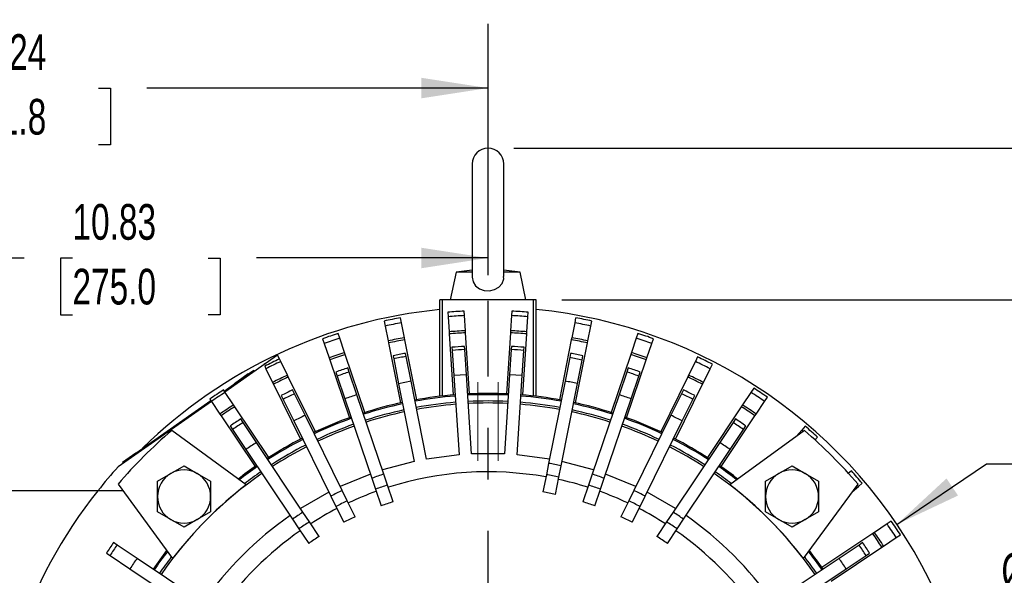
# Model space of a CAD drawing. Header units: inches. Extents: x 0 to 88, y 0 to 68.
# Tile 11 of 18: x 62.3 to 77.7, y 28.6 to 37.2. Entities that reach past the tile are written whole.
import ezdxf

# ---------------------------------------------------------------- set-up
doc = ezdxf.new("R2010")
doc.units = ezdxf.units.IN
doc.header["$LTSCALE"] = 8
doc.header["$MEASUREMENT"] = 0
doc.linetypes.add('CENTERX2', pattern=[0.8, 0.5, -0.1, 0.1, -0.1])
doc.layers.add('CENTER', color=40, linetype='CENTERX2')
doc.layers.add('DIMENSIONS', color=140, linetype='Continuous', lineweight=25)
doc.styles.add('SLDTEXTSTYLE0', font='TXT', dxfattribs={"width": 0.7})
doc.dimstyles.new('SLDDIMSTYLE1', dxfattribs={"dimtxt": 0.555556, "dimasz": 1.04, "dimexe": 0, "dimexo": 0.0625, "dimgap": 0.138889, "dimtad": 0, "dimtih": 1, "dimtoh": 1, "dimrnd": 1e-09, "dimzin": 4, "dimdsep": 46, "dimtxsty": 'SLDTEXTSTYLE0', "dimsah": 1, "dimcen": 0.09, "dimadec": 0, "dimazin": 1, "dimtfac": 1, "dimtofl": 0, "dimtmove": 0, "dimatfit": 3, "dimfxl": 0, "dimfrac": 2, "dimtolj": 1, "dimtzin": 12, "dimarcsym": 0})
doc.dimstyles.new('SLDDIMSTYLE2', dxfattribs={"dimtxt": 0.555556, "dimasz": 1.04, "dimexe": 0, "dimexo": 0.0625, "dimgap": 0.138889, "dimtad": 0, "dimtih": 1, "dimtoh": 1, "dimrnd": 1e-09, "dimzin": 12, "dimdsep": 46, "dimtxsty": 'SLDTEXTSTYLE0', "dimsah": 1, "dimcen": 0.09, "dimadec": 0, "dimazin": 3, "dimtfac": 1, "dimtofl": 0, "dimtmove": 0, "dimatfit": 3, "dimfxl": 0, "dimfrac": 2, "dimtolj": 1, "dimtzin": 12, "dimarcsym": 0})
doc.dimstyles.new('SLDDIMSTYLE3', dxfattribs={"dimtxt": 0.555556, "dimasz": 1.04, "dimexe": 0, "dimexo": 0.0625, "dimgap": 0.138889, "dimtad": 0, "dimtih": 1, "dimtoh": 1, "dimrnd": 1e-09, "dimzin": 12, "dimdsep": 46, "dimtxsty": 'SLDTEXTSTYLE0', "dimsah": 1, "dimcen": 0.09, "dimadec": 0, "dimazin": 3, "dimtfac": 1, "dimtmove": 0, "dimatfit": 0, "dimfxl": 0, "dimfrac": 2, "dimtolj": 1, "dimtzin": 12, "dimarcsym": 0})
doc.dimstyles.new('SLDDIMSTYLE5', dxfattribs={"dimtxt": 0.555556, "dimasz": 1.04, "dimexe": 0, "dimexo": 0.0625, "dimgap": 0.138889, "dimtad": 0, "dimtih": 1, "dimtoh": 1, "dimrnd": 1e-09, "dimzin": 12, "dimdsep": 46, "dimtxsty": 'SLDTEXTSTYLE0', "dimsah": 1, "dimcen": 0, "dimadec": 0, "dimazin": 3, "dimtfac": 1, "dimtofl": 0, "dimtmove": 0, "dimatfit": 3, "dimfxl": 0, "dimfrac": 2, "dimtolj": 1, "dimtzin": 12, "dimarcsym": 0})
doc.dimstyles.new('SLDDIMSTYLE6', dxfattribs={"dimtxt": 0.555556, "dimasz": 1.04, "dimexe": 0, "dimexo": 0.0625, "dimgap": 0.138889, "dimtad": 0, "dimtih": 1, "dimtoh": 1, "dimrnd": 1e-09, "dimzin": 12, "dimdsep": 46, "dimtxsty": 'SLDTEXTSTYLE0', "dimsah": 1, "dimcen": 0, "dimadec": 0, "dimazin": 3, "dimtfac": 1, "dimtofl": 0, "dimtmove": 0, "dimatfit": 3, "dimfxl": 0, "dimfrac": 2, "dimtolj": 1, "dimtzin": 12, "dimarcsym": 0})

# ---------------------------------------------------------------- blocks, each defined once
blk = doc.blocks.new('_D_12')
at = {"layer": 'DIMENSIONS'}
for p, q in [((82.356, 35.24), (82.356, 37.24)), ((70.035, 35.24), (83.356, 35.24)), ((81.531, 34.057), (81.344, 34.057)), ((81.344, 34.057), (81.344, 33.174)), ((83.182, 34.057), (83.369, 34.057)), ((83.369, 34.057), (83.369, 33.174)), ((81.344, 33.174), (81.531, 33.174)), ((83.369, 33.174), (83.182, 33.174)), ((70.784, 32.877), (83.356, 32.877)), ((82.356, 32.877), (82.356, 30.877))]:
    blk.add_line(p, q, dxfattribs=at)
for points in [[(82.356, 35.24), (82.516, 36.28), (82.196, 36.28)], [(82.356, 32.877), (82.196, 31.837), (82.516, 31.837)]]:
    blk.add_solid(points, dxfattribs=at)
at = {"layer": 'DIMENSIONS', "char_height": 0.5556, "attachment_point": 1, "style": 'SLDTEXTSTYLE0'}
for s, insert in [('2.36', (81.531, 34.898)), ('60.0', (81.531, 33.89))]:
    blk.add_mtext(s, dxfattribs=dict(at, insert=insert))
blk = doc.blocks.new('_D_19')
at = {"layer": 'DIMENSIONS'}
for p, q in [((70.784, 32.877), (83.356, 32.877)), ((82.356, 32.877), (82.356, 26.489)), ((81.3, 25.478), (81.113, 25.478)), ((81.113, 25.478), (81.113, 24.595)), ((83.413, 25.478), (83.6, 25.478)), ((83.6, 25.478), (83.6, 24.595)), ((81.113, 24.595), (81.3, 24.595)), ((83.6, 24.595), (83.413, 24.595)), ((82.356, 18.082), (82.356, 24.47)), ((76.444, 18.082), (83.356, 18.082))]:
    blk.add_line(p, q, dxfattribs=at)
for points in [[(82.356, 32.877), (82.196, 31.837), (82.516, 31.837)], [(82.356, 18.082), (82.516, 19.122), (82.196, 19.122)]]:
    blk.add_solid(points, dxfattribs=at)
at = {"layer": 'DIMENSIONS', "char_height": 0.5556, "attachment_point": 1, "style": 'SLDTEXTSTYLE0'}
for s, insert in [('14.80', (81.3, 26.319)), ('375.8', (81.3, 25.311))]:
    blk.add_mtext(s, dxfattribs=dict(at, insert=insert))
blk = doc.blocks.new('_D_20')
at = {"layer": 'DIMENSIONS'}
for p, q in [((58.809, 25.513), (58.809, 34.529)), ((69.636, 33.263), (69.636, 34.529)), ((58.809, 33.529), (62.413, 33.529)), ((63.166, 33.528), (62.979, 33.528)), ((62.979, 33.528), (62.979, 32.645)), ((65.279, 33.528), (65.466, 33.528)), ((65.466, 33.528), (65.466, 32.645)), ((69.636, 33.529), (66.032, 33.529)), ((62.979, 32.645), (63.166, 32.645)), ((65.466, 32.645), (65.279, 32.645))]:
    blk.add_line(p, q, dxfattribs=at)
for points in [[(58.809, 33.529), (59.849, 33.369), (59.849, 33.689)], [(69.636, 33.529), (68.596, 33.689), (68.596, 33.369)]]:
    blk.add_solid(points, dxfattribs=at)
at = {"layer": 'DIMENSIONS', "char_height": 0.5556, "attachment_point": 1, "style": 'SLDTEXTSTYLE0'}
for s, insert in [('10.83', (63.166, 34.369)), ('275.0', (63.166, 33.361))]:
    blk.add_mtext(s, dxfattribs=dict(at, insert=insert))
blk = doc.blocks.new('_D_21')
at = {"layer": 'DIMENSIONS'}
for p, q in [((55.393, 25.322), (55.393, 37.175)), ((69.636, 33.263), (69.636, 37.175)), ((55.393, 36.175), (60.705, 36.175)), ((61.457, 36.174), (61.271, 36.174)), ((61.271, 36.174), (61.271, 35.29)), ((63.571, 36.174), (63.758, 36.174)), ((63.758, 36.174), (63.758, 35.29)), ((69.636, 36.175), (64.324, 36.175)), ((61.271, 35.29), (61.457, 35.29)), ((63.758, 35.29), (63.571, 35.29)), ((55.393, 23.057), (55.393, 24.842))]:
    blk.add_line(p, q, dxfattribs=at)
for points in [[(55.393, 36.175), (56.433, 36.015), (56.433, 36.335)], [(69.636, 36.175), (68.596, 36.335), (68.596, 36.015)]]:
    blk.add_solid(points, dxfattribs=at)
at = {"layer": 'DIMENSIONS', "char_height": 0.5556, "attachment_point": 1, "style": 'SLDTEXTSTYLE0'}
for s, insert in [('14.24', (61.457, 37.014)), ('361.8', (61.457, 36.006))]:
    blk.add_mtext(s, dxfattribs=dict(at, insert=insert))
blk = doc.blocks.new('_D_22')
at = {"layer": 'DIMENSIONS'}
for p, q in [((76.001, 29.381), (77.396, 30.323)), ((77.396, 30.323), (77.815, 30.323)), ((78.235, 30.323), (78.048, 30.323)), ((78.048, 30.323), (78.048, 29.439)), ((80.348, 30.323), (80.535, 30.323)), ((80.535, 30.323), (80.535, 29.439)), ((78.048, 29.439), (78.235, 29.439)), ((80.535, 29.439), (80.348, 29.439))]:
    blk.add_line(p, q, dxfattribs=at)
blk.add_solid([(76.001, 29.381), (76.953, 29.83), (76.773, 30.096)], dxfattribs=at)
at = {"layer": 'DIMENSIONS', "char_height": 0.5556, "attachment_point": 1, "style": 'SLDTEXTSTYLE0'}
for s, insert in [('%%c', (77.815, 31.164)), ('15.36', (78.654, 31.164)), ('390.2', (78.235, 30.156))]:
    blk.add_mtext(s, dxfattribs=dict(at, insert=insert))
blk = doc.blocks.new('_D_23')
at = {"layer": 'DIMENSIONS'}
for p, q in [((75.398, 27.425), (77.046, 28.095)), ((77.046, 28.095), (77.629, 28.095)), ((78.049, 28.095), (77.862, 28.095)), ((77.862, 28.095), (77.862, 27.212)), ((80.162, 28.095), (80.349, 28.095)), ((80.349, 28.095), (80.349, 27.212)), ((77.862, 27.212), (78.049, 27.212)), ((80.349, 27.212), (80.162, 27.212))]:
    blk.add_line(p, q, dxfattribs=at)
blk.add_solid([(75.398, 27.425), (76.422, 27.668), (76.301, 27.965)], dxfattribs=at)
at = {"layer": 'DIMENSIONS', "char_height": 0.5556, "attachment_point": 1, "style": 'SLDTEXTSTYLE0'}
for s, insert in [('%%c', (77.629, 28.936)), ('12.44', (78.468, 28.936)), ('316.0', (78.049, 27.928))]:
    blk.add_mtext(s, dxfattribs=dict(at, insert=insert))
blk = doc.blocks.new('SW_CENTERMARKSYMBOL_1')
at = {"layer": 'CENTER', "color": 0}
blk.add_line((0, 0.2), (0, 7.781), dxfattribs=at)

msp = doc.modelspace()

# ---------------------------------------------------------------- linework, layer by layer
for p, q in [((69.3897, 34.9933), (69.3897, 33.24)), ((69.8818, 33.2401), (69.8818, 34.9933)), ((69.1373, 33.3102), (69.0452, 32.8771)), ((69.3897, 33.3401), (69.1373, 33.3102)), ((69.3897, 33.3102), (69.1373, 33.3102)), ((70.1343, 33.3102), (69.8818, 33.3401)), ((70.1343, 33.3102), (69.8818, 33.3102)), ((70.2263, 32.8771), (70.1343, 33.3102)), ((68.8878, 31.3762), (68.8878, 32.8771)), ((68.9271, 32.8771), (68.8878, 32.8771)), ((68.9271, 31.3807), (68.9271, 32.8771)), ((70.3444, 32.8771), (68.9271, 32.8771)), ((70.3444, 31.3807), (70.3444, 32.8771)), ((70.3838, 32.8771), (70.3444, 32.8771)), ((70.3838, 31.3762), (70.3838, 32.8771)), ((69.0093, 32.6841), (69.0138, 32.6153)), ((69.2691, 32.632), (69.2646, 32.7008)), ((70.0069, 32.7008), (70.0024, 32.632)), ((70.2578, 32.6153), (70.2623, 32.6841)), ((68.0204, 32.5469), (68.0358, 32.4697)), ((68.2868, 32.5196), (68.2714, 32.5968)), ((68.3329, 32.2879), (68.2868, 32.5196)), ((69.0138, 32.6153), (69.0292, 32.3795)), ((69.2846, 32.3963), (69.2691, 32.632)), ((70.0024, 32.632), (69.987, 32.3963)), ((70.2423, 32.3795), (70.2578, 32.6153)), ((70.9848, 32.5196), (70.9387, 32.2879)), ((71.0001, 32.5968), (70.9848, 32.5196)), ((71.2358, 32.4697), (71.2511, 32.5469)), ((67.3275, 32.2799), (67.3022, 32.3544)), ((68.0358, 32.4697), (68.0819, 32.2379)), ((69.0292, 32.3795), (69.0314, 32.3471)), ((69.0314, 32.3471), (69.0936, 31.3972)), ((69.2867, 32.3639), (69.2846, 32.3963)), ((69.349, 31.414), (69.2867, 32.3639)), ((69.9848, 32.3639), (69.9226, 31.414)), ((69.987, 32.3963), (69.9848, 32.3639)), ((70.1779, 31.3972), (70.2402, 32.3471)), ((70.2402, 32.3471), (70.2423, 32.3795)), ((71.1897, 32.2379), (71.2358, 32.4697)), ((71.9694, 32.3544), (71.9441, 32.2799)), ((67.0599, 32.2722), (67.0852, 32.1976)), ((67.0852, 32.1976), (67.1611, 31.9739)), ((67.4035, 32.0562), (67.3275, 32.2799)), ((68.0819, 32.2379), (68.0882, 32.2061)), ((68.0882, 32.2061), (68.2739, 31.2724)), ((68.3392, 32.256), (68.3329, 32.2879)), ((68.5249, 31.3224), (68.3392, 32.256)), ((70.9323, 32.256), (70.7466, 31.3224)), ((70.9387, 32.2879), (70.9323, 32.256)), ((70.9976, 31.2724), (71.1833, 32.2061)), ((71.1833, 32.2061), (71.1897, 32.2379)), ((71.9441, 32.2799), (71.8681, 32.0562)), ((72.1104, 31.9739), (72.1864, 32.1976)), ((72.1864, 32.1976), (72.2117, 32.2722)), ((67.4139, 32.0254), (67.4035, 32.0562)), ((68.3607, 31.9964), (68.3513, 32.0441)), ((69.0746, 32.1393), (69.0778, 32.0908)), ((69.0778, 32.0908), (69.1035, 31.6982)), ((69.2742, 32.1037), (69.271, 32.1522)), ((69.2999, 31.7111), (69.2742, 32.1037)), ((69.9974, 32.1037), (69.9716, 31.7111)), ((70.0006, 32.1522), (69.9974, 32.1037)), ((70.1681, 31.6982), (70.1938, 32.0908)), ((70.1938, 32.0908), (70.197, 32.1393)), ((70.9203, 32.0441), (70.9073, 31.9788)), ((71.8681, 32.0562), (71.8577, 32.0254)), ((66.3592, 32.0155), (65.54, 31.4419)), ((66.388, 31.957), (66.3592, 32.0155)), ((66.4077, 31.917), (66.388, 31.957)), ((66.5122, 31.7051), (66.4077, 31.917)), ((67.1611, 31.9739), (67.1716, 31.9431)), ((67.1716, 31.9431), (67.4776, 31.0417)), ((67.7199, 31.124), (67.4139, 32.0254)), ((68.1582, 32.0057), (68.1677, 31.958)), ((68.1677, 31.958), (68.2444, 31.5721)), ((68.4375, 31.6105), (68.3607, 31.9964)), ((70.9073, 31.9788), (70.8344, 31.6121)), ((71.0274, 31.5737), (71.1004, 31.9404)), ((71.1004, 31.9404), (71.1134, 32.0057)), ((71.8577, 32.0254), (71.5517, 31.124)), ((71.794, 31.0417), (72.1, 31.9431)), ((72.1, 31.9431), (72.1104, 31.9739)), ((72.8638, 31.917), (72.7593, 31.7051)), ((72.8987, 31.9876), (72.8638, 31.917)), ((65.9893, 31.7785), (65.7845, 31.6351)), ((65.9996, 31.7637), (65.9893, 31.7785)), ((66.1434, 31.8745), (66.1471, 31.867)), ((66.1585, 31.8438), (66.1782, 31.8038)), ((66.1782, 31.8038), (66.2827, 31.5919)), ((67.2671, 31.7536), (67.2885, 31.6905)), ((67.4749, 31.7538), (67.4535, 31.8169)), ((67.5951, 31.3998), (67.4749, 31.7538)), ((71.7967, 31.7538), (71.6765, 31.3998)), ((71.8181, 31.8169), (71.7967, 31.7538)), ((71.9831, 31.6905), (72.0045, 31.7536)), ((72.9889, 31.5919), (73.0933, 31.8038)), ((73.0933, 31.8038), (73.1282, 31.8745)), ((65.53, 31.4569), (65.7845, 31.6351)), ((65.6861, 31.5758), (65.9036, 31.728)), ((65.7845, 31.6351), (65.7948, 31.6203)), ((65.9036, 31.728), (65.9081, 31.7216)), ((66.2827, 31.5919), (66.2971, 31.5628)), ((66.5266, 31.676), (66.5122, 31.7051)), ((66.9476, 30.8222), (66.5266, 31.676)), ((67.2885, 31.6905), (67.4087, 31.3365)), ((68.4375, 31.6105), (68.2444, 31.5721)), ((68.6785, 30.3987), (68.4375, 31.6105)), ((69.2999, 31.7111), (69.1035, 31.6982)), ((69.1035, 31.6982), (69.1843, 30.4653)), ((69.3807, 30.4782), (69.2999, 31.7111)), ((69.9716, 31.7111), (69.8908, 30.4782)), ((70.1681, 31.6982), (69.9716, 31.7111)), ((70.0873, 30.4653), (70.1681, 31.6982)), ((70.8344, 31.6121), (70.5797, 30.3315)), ((71.8629, 31.3365), (71.9831, 31.6905)), ((72.745, 31.676), (72.3239, 30.8222)), ((72.7593, 31.7051), (72.745, 31.676)), ((72.9745, 31.5628), (72.9889, 31.5919)), ((65.5432, 31.4372), (65.5184, 31.4742)), ((65.6744, 31.2407), (65.5432, 31.4372)), ((65.6861, 31.5758), (65.6906, 31.5693)), ((65.6861, 31.5758), (65.6906, 31.5693)), ((66.2971, 31.5628), (66.7181, 30.709)), ((66.6225, 31.4147), (66.5931, 31.4744)), ((68.2444, 31.5721), (68.4855, 30.3603)), ((70.7727, 30.2931), (71.0274, 31.5737)), ((72.5535, 30.709), (72.9745, 31.5628)), ((72.6785, 31.4744), (72.649, 31.4147)), ((73.7284, 31.4372), (73.5971, 31.2407)), ((73.7721, 31.5027), (73.7284, 31.4372)), ((65.3304, 31.2951), (63.8778, 30.278)), ((64.15, 30.4906), (65.3204, 31.3101)), ((65.3056, 31.3321), (65.3304, 31.295)), ((65.3304, 31.295), (65.4617, 31.0986)), ((66.4165, 31.3874), (66.446, 31.3276)), ((66.446, 31.3276), (66.6113, 30.9923)), ((66.7879, 31.0794), (66.6225, 31.4147)), ((67.4087, 31.3365), (67.8284, 30.1002)), ((68.0148, 30.1634), (67.5951, 31.3998)), ((71.6765, 31.3998), (71.2568, 30.1634)), ((71.4432, 30.1002), (71.8629, 31.3365)), ((72.649, 31.4147), (72.4837, 31.0794)), ((72.6602, 30.9923), (72.8256, 31.3276)), ((72.8256, 31.3276), (72.855, 31.3874)), ((73.8099, 31.0986), (73.9412, 31.295)), ((73.9412, 31.295), (73.9849, 31.3605)), ((65.6925, 31.2137), (65.6744, 31.2407)), ((66.2214, 30.4222), (65.6925, 31.2137)), ((73.5791, 31.2137), (73.0502, 30.4222)), ((73.5971, 31.2407), (73.5791, 31.2137)), ((65.4617, 31.0986), (65.4797, 31.0716)), ((65.4797, 31.0716), (66.0086, 30.2801)), ((65.8217, 30.9672), (65.7847, 31.0226)), ((66.0294, 30.6564), (65.8217, 30.9672)), ((66.6113, 30.9923), (67.1888, 29.8213)), ((67.3654, 29.9084), (66.7879, 31.0794)), ((72.4837, 31.0794), (71.9062, 29.9084)), ((72.0828, 29.8213), (72.6602, 30.9923)), ((73.4498, 30.9672), (73.2422, 30.6564)), ((73.263, 30.2801), (73.7919, 31.0716)), ((73.4869, 31.0226), (73.4498, 30.9672)), ((73.7919, 31.0716), (73.8099, 31.0986)), ((65.8699, 29.9948), (64.7107, 30.8421)), ((65.621, 30.9132), (65.658, 30.8578)), ((65.658, 30.8578), (65.8657, 30.547)), ((74.5609, 30.8421), (73.4016, 29.9948)), ((73.4058, 30.547), (73.6135, 30.8578)), ((73.6135, 30.8578), (73.6505, 30.9132)), ((74.5229, 30.8486), (74.4392, 30.7532)), ((74.5748, 30.9078), (74.5229, 30.8486)), ((74.5229, 30.8486), (74.5446, 30.8302)), ((74.7242, 30.69), (74.7672, 30.7391)), ((65.8657, 30.547), (66.5911, 29.4614)), ((66.7548, 29.5707), (66.0294, 30.6564)), ((73.2422, 30.6564), (72.5168, 29.5707)), ((72.6804, 29.4614), (73.4058, 30.547)), ((64.15, 30.4906), (63.9452, 30.3472)), ((64.1603, 30.4758), (64.15, 30.4906)), ((68.4855, 30.3603), (67.9927, 30.2283)), ((69.1843, 30.4653), (68.6785, 30.3987)), ((69.8908, 30.4782), (69.3807, 30.4782)), ((70.593, 30.3987), (70.0873, 30.4653)), ((71.2788, 30.2283), (70.7861, 30.3603)), ((63.9452, 30.3472), (63.9555, 30.3324)), ((64.6965, 30.1725), (64.9032, 30.2918)), ((64.9032, 30.2918), (65.1099, 30.1725)), ((70.5797, 30.3315), (70.5445, 30.1547)), ((70.7375, 30.1163), (70.7727, 30.2931)), ((74.1617, 30.1725), (74.3684, 30.2918)), ((74.3684, 30.2918), (74.5751, 30.1725)), ((75.293, 30.2133), (75.2451, 30.1713)), ((64.4898, 30.0531), (64.6965, 30.1725)), ((64.4898, 29.8145), (64.4898, 30.0531)), ((65.1099, 30.1725), (65.3166, 30.0531)), ((65.3166, 30.0531), (65.3166, 29.8145)), ((67.8063, 30.165), (67.3351, 29.9698)), ((67.8284, 30.1002), (67.8863, 29.9294)), ((68.0727, 29.9927), (68.0148, 30.1634)), ((70.5445, 30.1547), (70.491, 29.8857)), ((70.684, 29.8473), (70.7375, 30.1163)), ((71.2568, 30.1634), (71.1988, 29.9927)), ((71.3852, 29.9294), (71.4432, 30.1002)), ((71.9365, 29.9698), (71.4652, 30.165)), ((73.955, 30.0531), (74.1617, 30.1725)), ((73.955, 29.8145), (73.955, 30.0531)), ((74.5751, 30.1725), (74.7818, 30.0531)), ((74.7818, 30.0531), (74.7818, 29.8145)), ((63.5617, 29.9047), (61.7618, 29.9047)), ((63.9503, 29.9047), (63.5617, 29.9047)), ((63.8755, 30.007), (64.7228, 28.8477)), ((67.4451, 29.7466), (67.3654, 29.9084)), ((67.8863, 29.9294), (67.9745, 29.6697)), ((68.1609, 29.7329), (68.0727, 29.9927)), ((71.1988, 29.9927), (71.1107, 29.7329)), ((71.2971, 29.6697), (71.3852, 29.9294)), ((71.9062, 29.9084), (71.8264, 29.7466)), ((74.5487, 28.8477), (75.396, 30.007)), ((75.3071, 29.8853), (75.4025, 29.969)), ((75.3841, 29.9906), (75.4025, 29.969)), ((75.4025, 29.969), (75.4617, 30.0209)), ((64.4898, 29.5758), (64.4898, 29.8145)), ((65.3166, 29.8145), (65.3166, 29.5758)), ((67.1585, 29.8828), (66.7167, 29.6277)), ((67.1888, 29.8213), (67.2686, 29.6596)), ((67.5664, 29.5006), (67.4451, 29.7466)), ((71.8264, 29.7466), (71.7051, 29.5006)), ((72.003, 29.6596), (72.0828, 29.8213)), ((72.5548, 29.6277), (72.1131, 29.8828)), ((73.955, 29.5758), (73.955, 29.8145)), ((74.7818, 29.8145), (74.7818, 29.5758)), ((67.2686, 29.6596), (67.3899, 29.4136)), ((71.8817, 29.4136), (72.003, 29.6596)), ((64.6965, 29.4565), (64.4898, 29.5758)), ((64.9032, 29.3371), (64.6965, 29.4565)), ((65.1099, 29.4565), (64.9032, 29.3371)), ((65.3166, 29.5758), (65.1099, 29.4565)), ((66.5911, 29.4614), (66.6913, 29.3114)), ((66.855, 29.4208), (66.7548, 29.5707)), ((72.5168, 29.5707), (72.4166, 29.4208)), ((72.5803, 29.3114), (72.6804, 29.4614)), ((74.1617, 29.4565), (73.955, 29.5758)), ((74.3684, 29.3371), (74.1617, 29.4565)), ((74.5751, 29.4565), (74.3684, 29.3371)), ((74.7818, 29.5758), (74.5751, 29.4565)), ((66.6913, 29.3114), (66.8437, 29.0834)), ((67.0074, 29.1927), (66.855, 29.4208)), ((72.4166, 29.4208), (72.2642, 29.1927)), ((72.4279, 29.0834), (72.5803, 29.3114)), ((75.8489, 29.3872), (75.6525, 29.256)), ((75.9144, 29.431), (75.8489, 29.3872)), ((75.6255, 29.2379), (74.834, 28.7091)), ((75.6525, 29.256), (75.6255, 29.2379)), ((75.7947, 29.0432), (75.9911, 29.1745)), ((75.9911, 29.1745), (76.0566, 29.2182)), ((63.8598, 29.0596), (63.8044, 29.0966)), ((64.1707, 28.8519), (63.8598, 29.0596)), ((74.9761, 28.4963), (75.7677, 29.0252)), ((75.4117, 29.0596), (75.1009, 28.8519)), ((75.4671, 29.0966), (75.4117, 29.0596)), ((75.7677, 29.0252), (75.7947, 29.0432)), ((63.6951, 28.9329), (63.7505, 28.8959)), ((63.7505, 28.8959), (64.0613, 28.6882)), ((65.2563, 28.1265), (64.1707, 28.8519)), ((75.1009, 28.8519), (74.0153, 28.1265)), ((75.2103, 28.6882), (75.5211, 28.8959)), ((75.5211, 28.8959), (75.5765, 28.9329)), ((64.0613, 28.6882), (65.1469, 27.9629)), ((74.1246, 27.9629), (75.2103, 28.6882))]:
    msp.add_line(p, q)
at = {"color": 179, "linetype": 'Continuous', "lineweight": 18}
for p, q in [((69.8818, 33.2391), (69.8818, 34.9933)), ((69.4783, 31.5976), (69.4783, 30.3727)), ((69.7933, 30.3727), (69.7933, 31.5976))]:
    msp.add_line(p, q, dxfattribs=at)
at = {"flags": 128}
msp.add_lwpolyline([(69.3913, 33.2428), (69.3899, 33.2309), (69.4056, 33.1554), (69.4432, 33.0963), (69.5012, 33.0514), (69.5765, 33.0245), (69.6588, 33.0195), (69.7378, 33.0366), (69.8057, 33.075), (69.8551, 33.1331), (69.8793, 33.2043), (69.8791, 33.2418)], dxfattribs=at)
at = {"color": 179, "linetype": 'Continuous', "lineweight": 18}
msp.add_arc((69.6346, 34.9925), 0.2472, 0.1943, 179.8057, dxfattribs=at)
for centre, radius, start, end in [((69.6358, 34.9933), 0.2461, 0, 180), ((69.6358, 25.0819), 7.6811, 95.58866, 134.44132), ((69.6358, 25.0819), 7.628, 92.78886, 94.71114), ((69.6358, 25.0819), 7.628, 85.28886, 87.21114), ((69.6358, 25.0819), 7.6811, 328.82302, 84.41134), ((69.6358, 25.0819), 7.6378, 100.2901, 102.2099), ((69.6358, 25.0819), 7.5591, 100.2801, 102.2199), ((69.6358, 25.0819), 7.5591, 92.7801, 94.7199), ((69.6358, 25.0819), 7.5591, 85.2801, 87.2199), ((69.6358, 25.0819), 7.5591, 77.7801, 79.7199), ((69.6358, 25.0819), 7.6378, 77.7901, 79.7099), ((69.6358, 25.0819), 7.6378, 107.7901, 109.7099), ((69.6358, 25.0819), 7.3228, 92.74881, 94.75119), ((69.6358, 25.0819), 7.2904, 92.74435, 94.75565), ((69.6358, 25.0819), 7.2904, 85.24435, 87.25565), ((69.6358, 25.0819), 7.3228, 85.24881, 87.25119), ((69.6358, 25.0819), 7.6378, 70.2901, 72.2099), ((69.6358, 25.0819), 7.5591, 107.7801, 109.7199), ((69.6358, 25.0819), 7.3228, 100.24881, 102.25119), ((69.6358, 25.0819), 7.2904, 100.24435, 102.25565), ((69.6358, 25.0819), 7.2904, 77.74435, 79.75565), ((69.6358, 25.0819), 7.3228, 77.74881, 79.75119), ((69.6358, 25.0819), 7.5591, 70.2801, 72.2199), ((69.6358, 25.0819), 7.3228, 107.74881, 109.75119), ((69.6358, 25.0819), 7.0797, 100.45343, 102.04657), ((69.6358, 25.0819), 7.0797, 92.95343, 94.54657), ((69.6358, 25.0819), 7.0311, 92.94792, 94.55208), ((69.6358, 25.0819), 7.0311, 85.44792, 87.05208), ((69.6358, 25.0819), 7.0797, 85.45343, 87.04657), ((69.6358, 25.0819), 7.0797, 77.95343, 79.54657), ((69.6358, 25.0819), 7.3228, 70.24881, 72.25119), ((69.6358, 25.0819), 7.6378, 116.76572, 117.2099), ((69.6358, 25.0819), 7.6036, 115.28579, 117.21421), ((69.6358, 25.0819), 7.5591, 115.2801, 117.2199), ((69.6358, 25.0819), 7.2904, 107.74435, 109.75565), ((69.6358, 25.0819), 7.0311, 100.44792, 102.05208), ((69.6358, 25.0819), 7.0131, 77.94586, 79.55414), ((69.6358, 25.0819), 7.2904, 70.24435, 72.25565), ((69.6358, 25.0819), 7.5591, 62.7801, 64.7199), ((69.6358, 25.0819), 7.6378, 62.7901, 64.7099), ((69.6358, 25.0819), 7.0797, 107.95343, 109.54657), ((69.6358, 25.0819), 7.0131, 107.94586, 109.55414), ((69.6358, 25.0819), 7.0131, 70.44586, 72.05414), ((69.6358, 25.0819), 7.0797, 70.45343, 72.04657), ((69.6358, 25.0819), 7.3228, 115.24881, 117.25119), ((69.6358, 25.0819), 7.2904, 115.24435, 117.25565), ((69.6358, 25.0819), 6.6393, 77.90058, 79.59942), ((69.6358, 25.0819), 7.2904, 62.74435, 64.75565), ((69.6358, 25.0819), 7.3228, 62.74881, 64.75119), ((69.6358, 25.0819), 7.6036, 122.78579, 124.71421), ((69.6358, 25.0819), 7.5591, 122.7801, 124.7199), ((69.6358, 25.0819), 7.0797, 115.45343, 117.04657), ((69.6358, 25.0819), 7.0797, 62.95343, 64.54657), ((69.6358, 25.0819), 7.5591, 55.2801, 57.2199), ((69.6358, 25.0819), 7.6378, 55.2901, 57.2099), ((69.6358, 25.0819), 7.0131, 115.44586, 117.05414), ((69.6358, 25.0819), 6.6393, 107.90058, 109.59942), ((69.6358, 25.0819), 6.3386, 102.13972, 107.86028), ((69.6358, 25.0819), 6.3386, 94.63972, 100.36028), ((69.6358, 25.0819), 6.3189, 94.64249, 100.35751), ((69.6358, 25.0819), 6.2205, 94.65662, 100.34338), ((69.6358, 25.0819), 6.3386, 87.13972, 92.86028), ((69.6358, 25.0819), 6.3189, 87.14249, 92.85751), ((69.6358, 25.0819), 6.2205, 87.15662, 92.84338), ((69.6358, 25.0819), 6.2205, 79.65662, 85.34338), ((69.6358, 25.0819), 6.3189, 79.64249, 85.35751), ((69.6358, 25.0819), 6.3386, 79.63972, 85.36028), ((69.6358, 25.0819), 6.3386, 72.13972, 77.86028), ((69.6358, 25.0819), 6.6393, 70.40058, 72.09942), ((69.6358, 25.0819), 7.0131, 62.94586, 64.55414), ((69.6358, 25.0819), 7.3228, 122.74881, 124.75119), ((69.6358, 25.0819), 7.2904, 122.74435, 124.75565), ((69.6358, 25.0819), 6.3189, 102.14249, 107.85751), ((69.6358, 25.0819), 6.2205, 102.15662, 107.84338), ((69.6358, 25.0819), 6.1893, 102.16119, 107.83881), ((69.6358, 25.0819), 6.1893, 94.66119, 100.33881), ((69.6358, 25.0819), 6.1893, 87.16119, 92.83881), ((69.6358, 25.0819), 6.1893, 79.66119, 85.33881), ((69.6358, 25.0819), 6.1893, 72.16119, 77.83881), ((69.6358, 25.0819), 6.2205, 72.15662, 77.84338), ((69.6358, 25.0819), 6.3189, 72.14249, 77.85751), ((69.6358, 25.0819), 7.2904, 55.24435, 57.25565), ((69.6358, 25.0819), 7.3228, 55.24881, 57.25119), ((69.6358, 25.0819), 7.0797, 122.95343, 124.54657), ((69.6358, 25.0819), 7.0131, 122.94586, 124.55414), ((69.6358, 25.0819), 6.6393, 115.40058, 117.09942), ((69.6358, 25.0819), 6.3386, 109.63972, 115.36028), ((69.6358, 25.0819), 6.3189, 109.64249, 115.35751), ((69.6358, 25.0819), 6.3189, 64.64249, 70.35751), ((69.6358, 25.0819), 6.3386, 64.63972, 70.36028), ((69.6358, 25.0819), 6.6393, 62.90058, 64.59942), ((69.6358, 25.0819), 7.0131, 55.44586, 57.05414), ((69.6358, 25.0819), 7.0797, 55.45343, 57.04657), ((69.6358, 25.0819), 7.5787, 130.53086, 139.46914), ((69.6358, 25.0819), 6.2205, 109.65662, 115.34338), ((69.6358, 25.0819), 6.1893, 109.66119, 115.33881), ((69.6358, 25.0819), 6.1893, 64.66119, 70.33881), ((69.6358, 25.0819), 6.2205, 64.65662, 70.34338), ((69.6358, 25.0819), 7.5787, 40.53086, 49.46914), ((69.6358, 25.0819), 7.6378, 47.7901, 49.7099), ((69.6358, 25.0819), 6.3386, 117.13972, 122.86028), ((69.6358, 25.0819), 6.3189, 117.14249, 122.85751), ((69.6358, 25.0819), 6.3189, 57.14249, 62.85751), ((69.6358, 25.0819), 6.3386, 57.13972, 62.86028), ((69.6358, 25.0819), 6.6393, 122.90058, 124.59942), ((69.6358, 25.0819), 6.2205, 117.15662, 122.84338), ((69.6358, 25.0819), 6.1893, 117.16119, 122.83881), ((69.6358, 25.0819), 6.1893, 57.16119, 62.83881), ((69.6358, 25.0819), 6.2205, 57.15662, 62.84338), ((69.6358, 25.0819), 6.6393, 55.40058, 57.09942), ((69.6358, 25.0819), 7.7559, 137.93637, 141.5503), ((64.9032, 29.8145), 0.4134, 60, 120), ((69.6358, 25.0819), 6.3386, 124.63972, 127.86408), ((69.6358, 25.0819), 6.3189, 124.64249, 127.81298), ((69.6358, 25.0819), 6.2205, 124.65662, 127.55245), ((69.6358, 25.0819), 5.1181, 79.85191, 107.64809), ((69.6358, 25.0819), 5.3338, 77.69266, 79.80734), ((69.6358, 25.0819), 6.2205, 52.44755, 55.34338), ((69.6358, 25.0819), 6.3189, 52.18702, 55.35751), ((69.6358, 25.0819), 6.3386, 52.13592, 55.36028), ((74.3684, 29.8145), 0.4134, 60, 120), ((69.6358, 25.0819), 7.6378, 40.2901, 42.2099), ((64.9032, 29.8145), 0.4134, 120, 180), ((69.6358, 25.0819), 6.1893, 124.66119, 145.33881), ((64.9032, 29.8145), 0.4134, 0, 60), ((69.6358, 25.0819), 5.3338, 107.69266, 109.80734), ((69.6358, 25.0819), 5.1535, 77.65567, 79.84433), ((69.6358, 25.0819), 5.1181, 72.35191, 77.64809), ((69.6358, 25.0819), 5.3338, 70.19266, 72.30734), ((69.6358, 25.0819), 6.1893, 34.66119, 55.33881), ((74.3684, 29.8145), 0.4134, 120, 180), ((74.3684, 29.8145), 0.4134, 0, 60), ((69.6358, 25.0819), 7.7559, 141.5503, 180.86581), ((69.6358, 25.0819), 6.1902, 127.47065, 142.52935), ((69.6358, 25.0819), 5.3338, 115.19266, 117.30734), ((69.6358, 25.0819), 5.1181, 109.85191, 115.14809), ((69.6358, 25.0819), 5.1535, 107.65567, 109.84433), ((69.6358, 25.0819), 5.1535, 70.15567, 72.34433), ((69.6358, 25.0819), 5.1181, 64.85191, 70.14809), ((69.6358, 25.0819), 5.3338, 62.69266, 64.80734), ((69.6358, 25.0819), 6.1902, 37.47065, 52.52935), ((64.9032, 29.8145), 0.4134, 180, 240), ((64.9032, 29.8145), 0.4134, 300, 0), ((69.6358, 25.0819), 5.1535, 115.15567, 117.34433), ((69.6358, 25.0819), 4.8793, 77.59415, 79.90585), ((69.6358, 25.0819), 5.1535, 62.65567, 64.84433), ((74.3684, 29.8145), 0.4134, 180, 240), ((74.3684, 29.8145), 0.4134, 300, 0), ((69.6358, 25.0819), 5.1181, 117.35191, 122.64809), ((69.6358, 25.0819), 4.8793, 107.59415, 109.90585), ((69.6358, 25.0819), 4.8793, 70.09415, 72.40585), ((69.6358, 25.0819), 5.1181, 57.35191, 62.64809), ((64.9032, 29.8145), 0.4134, 240, 300), ((69.6358, 25.0819), 5.4023, 124.79393, 145.20607), ((69.6358, 25.0819), 5.3338, 122.69266, 124.80734), ((69.6358, 25.0819), 4.8793, 115.09415, 117.40585), ((69.6358, 25.0819), 4.8793, 62.59415, 64.90585), ((69.6358, 25.0819), 5.3338, 55.19266, 57.30734), ((69.6358, 25.0819), 5.4023, 34.79393, 55.20607), ((74.3684, 29.8145), 0.4134, 240, 300), ((69.6358, 25.0819), 5.1181, 124.85191, 145.14809), ((69.6358, 25.0819), 5.1535, 122.65567, 124.84433), ((69.6358, 25.0819), 5.1535, 55.15567, 57.34433), ((69.6358, 25.0819), 5.1181, 34.85191, 55.14809), ((69.6358, 25.0819), 7.5591, 32.7801, 34.7199), ((69.6358, 25.0819), 7.6378, 32.7901, 34.7099), ((69.6358, 25.0819), 4.8793, 122.59415, 124.90585), ((69.6358, 25.0819), 4.8793, 55.09415, 57.40585), ((69.6358, 25.0819), 7.2904, 32.74435, 34.75565), ((69.6358, 25.0819), 7.3228, 32.74881, 34.75119), ((69.6358, 25.0819), 7.0797, 145.45343, 147.04657), ((69.6358, 25.0819), 7.0131, 145.44586, 147.05414), ((69.6358, 25.0819), 6.3386, 142.13592, 145.36028), ((69.6358, 25.0819), 6.3386, 34.63972, 37.86408), ((69.6358, 25.0819), 7.0131, 32.94586, 34.55414), ((69.6358, 25.0819), 7.0797, 32.95343, 34.54657), ((69.6358, 25.0819), 6.6393, 145.40058, 147.09942), ((69.6358, 25.0819), 6.3189, 142.18702, 145.35751), ((69.6358, 25.0819), 6.2205, 142.44755, 145.34338), ((69.6358, 25.0819), 6.2205, 34.65662, 37.55245), ((69.6358, 25.0819), 6.3189, 34.64249, 37.81298), ((69.6358, 25.0819), 6.6393, 32.90058, 34.59942)]:
    msp.add_arc(centre, radius, start, end)

# ---------------------------------------------------------------- block references
at = {"layer": 'CENTER'}
msp.add_blockref('SW_CENTERMARKSYMBOL_1', (69.6358, 25.0819), dxfattribs=at)

# ---------------------------------------------------------------- dimensions: what is measured, and where the dimension line sits
at = {"layer": 'DIMENSIONS'}
for base, p2, picture, middle in [((55.3926, 36.1748), (55.3926, 22.6569), '_D_21', (62.5142, 36.1748)), ((58.809, 33.5295), (58.809, 25.1134), '_D_20', (64.2224, 33.5295))]:
    dim = msp.add_linear_dim(base=base, p1=(69.6358, 32.863), p2=p2, dimstyle='SLDDIMSTYLE2', dxfattribs=at)
    dim.commit()
    dim.dimension.update_dxf_attribs({"geometry": picture, "text_midpoint": middle, "dimtype": 160})
for p1, dimstyle, picture, middle in [((69.6346, 35.2397), 'SLDDIMSTYLE3', '_D_12', (82.3563, 34.0584)), ((76.0438, 18.0819), 'SLDDIMSTYLE1', '_D_19', (82.3563, 25.4795))]:
    dim = msp.add_linear_dim(base=(82.3563, 32.8771), p1=p1, p2=(70.3838, 32.8771), angle=90, dimstyle=dimstyle, dxfattribs=at)
    dim.commit()
    dim.dimension.update_dxf_attribs({"geometry": picture, "text_midpoint": middle, "dimtype": 160})
for p1, p2, dimstyle, picture, middle in [((63.2704, 20.7829), (76.0012, 29.3808), 'SLDDIMSTYLE5', '_D_22', (79.2913, 30.323)), ((63.8734, 22.7389), (75.3981, 27.4249), 'SLDDIMSTYLE6', '_D_23', (79.1054, 28.095))]:
    dim = msp.add_diameter_dim_2p(p1=p1, p2=p2, dimstyle=dimstyle, dxfattribs=at)
    dim.commit()
    dim.dimension.update_dxf_attribs({"geometry": picture, "text_midpoint": middle, "dimtype": 163})

doc.saveas('drawing.dxf')
